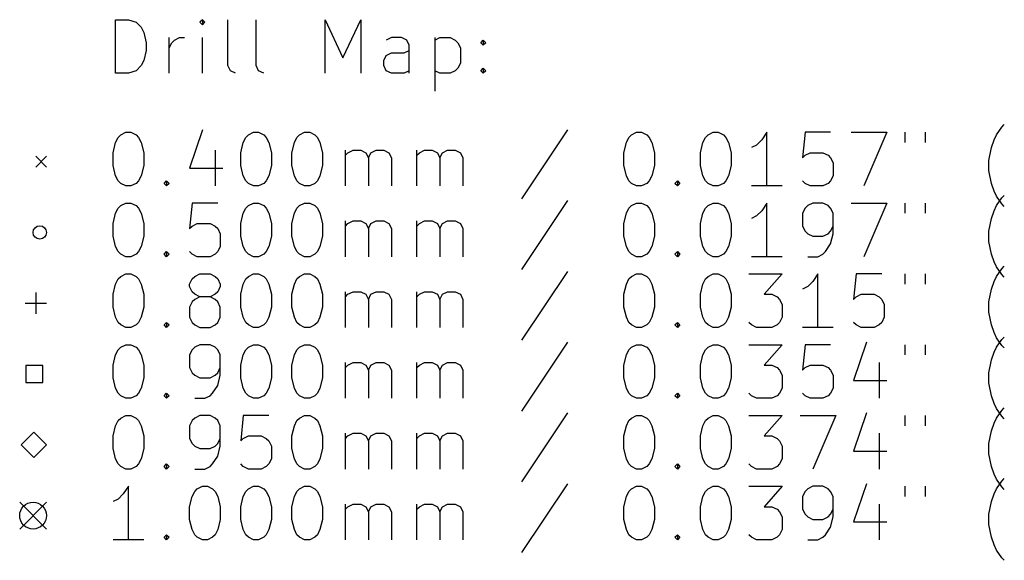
# Model space of a CAD drawing. Extents: x 135.6 to 207.8, y -129.5 to -37.1.
# Tile 1 of 4: x 135.6 to 172.3, y -129.5 to -109.4. Entities that reach past the tile are written whole.
import ezdxf

# ---------------------------------------------------------------- set-up
doc = ezdxf.new("R2010")
doc.units = 0
doc.layers.add('BLACK', color=7, linetype='CONTINUOUS')

msp = doc.modelspace()

# ---------------------------------------------------------------- linework, layer by layer
at = {"layer": 'BLACK', "linetype": 'CONTINUOUS'}
for p, q in [((139.189, -111.36), (139.189, -109.36)), ((139.189, -109.36), (139.665, -109.36)), ((139.665, -109.36), (139.951, -109.455)), ((142.427, -109.36), (142.332, -109.455)), ((142.523, -109.455), (142.427, -109.36)), ((142.427, -109.36), (142.427, -109.55)), ((143.38, -111.074), (143.38, -109.36)), ((144.427, -111.074), (144.427, -109.36)), ((146.999, -111.36), (146.999, -109.36)), ((146.999, -109.36), (147.665, -110.788)), ((147.665, -110.788), (148.332, -109.36)), ((148.332, -109.36), (148.332, -111.36)), ((139.951, -109.455), (140.142, -109.645)), ((140.142, -109.645), (140.237, -109.836)), ((142.332, -109.455), (142.427, -109.55)), ((142.427, -109.55), (142.523, -109.455)), ((140.237, -109.836), (140.332, -110.217)), ((141.189, -111.36), (141.189, -110.026)), ((141.284, -110.217), (141.38, -110.122)), ((141.38, -110.122), (141.57, -110.026)), ((141.57, -110.026), (141.761, -110.026)), ((142.427, -111.36), (142.427, -110.026)), ((149.475, -110.026), (149.284, -110.122)), ((149.856, -110.026), (149.475, -110.026)), ((150.046, -110.122), (149.856, -110.026)), ((150.142, -110.312), (150.046, -110.122)), ((151.094, -110.026), (151.094, -112.026)), ((151.094, -110.122), (151.284, -110.026)), ((151.284, -110.026), (151.665, -110.026)), ((151.665, -110.026), (151.856, -110.122)), ((151.856, -110.122), (151.951, -110.217)), ((152.808, -110.217), (152.903, -110.122)), ((152.903, -110.122), (152.999, -110.217)), ((152.903, -110.122), (152.903, -110.312)), ((140.332, -110.503), (140.237, -110.884)), ((140.332, -110.217), (140.332, -110.503)), ((141.189, -110.407), (141.284, -110.217)), ((149.951, -110.598), (150.142, -110.503)), ((150.142, -111.36), (150.142, -110.312)), ((151.951, -110.217), (152.046, -110.407)), ((152.046, -110.407), (152.046, -110.979)), ((152.903, -110.312), (152.808, -110.217)), ((152.999, -110.217), (152.903, -110.312)), ((140.237, -110.884), (140.142, -111.074)), ((149.189, -110.884), (149.284, -110.693)), ((149.189, -111.074), (149.189, -110.884)), ((149.284, -110.693), (149.475, -110.598)), ((149.475, -110.598), (149.951, -110.598)), ((140.142, -111.074), (139.951, -111.265)), ((143.475, -111.265), (143.38, -111.074)), ((144.523, -111.265), (144.427, -111.074)), ((149.284, -111.265), (149.189, -111.074)), ((151.951, -111.169), (151.856, -111.265)), ((152.046, -110.979), (151.951, -111.169)), ((152.808, -111.265), (152.903, -111.169)), ((152.903, -111.169), (152.999, -111.265)), ((152.903, -111.169), (152.903, -111.36)), ((139.665, -111.36), (139.189, -111.36)), ((139.951, -111.265), (139.665, -111.36)), ((143.665, -111.36), (143.475, -111.265)), ((144.713, -111.36), (144.523, -111.265)), ((149.475, -111.36), (149.284, -111.265)), ((149.951, -111.36), (149.475, -111.36)), ((150.142, -111.265), (149.951, -111.36)), ((151.284, -111.36), (151.094, -111.265)), ((151.665, -111.36), (151.284, -111.36)), ((151.856, -111.265), (151.665, -111.36)), ((152.903, -111.36), (152.808, -111.265)), ((152.999, -111.265), (152.903, -111.36)), ((172.046, -113.655), (172.237, -113.369)), ((172.237, -113.369), (172.332, -113.274)), ((139.189, -113.941), (139.284, -113.75)), ((139.284, -113.75), (139.38, -113.655)), ((139.38, -113.655), (139.57, -113.56)), ((139.57, -113.56), (139.761, -113.56)), ((139.761, -113.56), (139.951, -113.655)), ((139.951, -113.655), (140.046, -113.75)), ((140.046, -113.75), (140.142, -113.941)), ((142.427, -113.465), (141.951, -114.893)), ((143.951, -113.941), (144.046, -113.75)), ((144.046, -113.75), (144.142, -113.655)), ((144.142, -113.655), (144.332, -113.56)), ((144.332, -113.56), (144.523, -113.56)), ((144.523, -113.56), (144.713, -113.655)), ((144.713, -113.655), (144.808, -113.75)), ((144.808, -113.75), (144.903, -113.941)), ((145.856, -113.941), (145.951, -113.75)), ((145.951, -113.75), (146.046, -113.655)), ((146.046, -113.655), (146.237, -113.56)), ((146.237, -113.56), (146.427, -113.56)), ((146.427, -113.56), (146.618, -113.655)), ((146.618, -113.655), (146.713, -113.75)), ((146.713, -113.75), (146.808, -113.941)), ((156.046, -113.465), (154.332, -116.036)), ((158.237, -113.941), (158.332, -113.75)), ((158.332, -113.75), (158.427, -113.655)), ((158.427, -113.655), (158.618, -113.56)), ((158.618, -113.56), (158.808, -113.56)), ((158.808, -113.56), (158.999, -113.655)), ((158.999, -113.655), (159.094, -113.75)), ((159.094, -113.75), (159.189, -113.941)), ((161.094, -113.941), (161.189, -113.75)), ((161.189, -113.75), (161.284, -113.655)), ((161.284, -113.655), (161.475, -113.56)), ((161.475, -113.56), (161.665, -113.56)), ((161.665, -113.56), (161.856, -113.655)), ((161.856, -113.655), (161.951, -113.75)), ((161.951, -113.75), (162.046, -113.941)), ((163.475, -113.56), (163.284, -113.845)), ((163.475, -115.56), (163.475, -113.56)), ((164.903, -113.56), (164.808, -114.512)), ((165.856, -113.56), (164.903, -113.56)), ((166.618, -113.56), (167.951, -113.56)), ((167.951, -113.56), (167.094, -115.56)), ((168.618, -113.56), (168.618, -113.941)), ((169.38, -113.56), (169.38, -113.941)), ((171.951, -113.845), (172.046, -113.655)), ((139.094, -114.322), (139.189, -113.941)), ((140.142, -113.941), (140.237, -114.322)), ((143.856, -114.322), (143.951, -113.941)), ((144.903, -113.941), (144.999, -114.322)), ((145.761, -114.322), (145.856, -113.941)), ((146.808, -113.941), (146.903, -114.322)), ((158.142, -114.322), (158.237, -113.941)), ((159.189, -113.941), (159.284, -114.322)), ((160.999, -114.322), (161.094, -113.941)), ((162.046, -113.941), (162.142, -114.322)), ((163.094, -114.036), (162.903, -114.131)), ((163.284, -113.845), (163.094, -114.036)), ((171.761, -114.607), (171.856, -114.131)), ((171.856, -114.131), (171.951, -113.845)), ((136.213, -114.455), (136.613, -114.855)), ((136.613, -114.455), (136.213, -114.855)), ((139.094, -114.798), (139.094, -114.322)), ((140.237, -114.322), (140.237, -114.798)), ((142.903, -114.226), (142.903, -115.56)), ((143.856, -114.798), (143.856, -114.322)), ((144.999, -114.322), (144.999, -114.798)), ((145.761, -114.798), (145.761, -114.322)), ((146.903, -114.322), (146.903, -114.798)), ((147.761, -115.56), (147.761, -114.226)), ((147.761, -114.417), (147.856, -114.322)), ((147.856, -114.322), (148.046, -114.226)), ((148.046, -114.226), (148.332, -114.226)), ((148.332, -114.226), (148.523, -114.322)), ((148.523, -114.322), (148.618, -114.512)), ((148.618, -114.512), (148.713, -114.322)), ((148.618, -114.512), (148.618, -115.56)), ((148.713, -114.322), (148.903, -114.226)), ((148.903, -114.226), (149.189, -114.226)), ((149.189, -114.226), (149.38, -114.322)), ((149.38, -114.322), (149.475, -114.512)), ((149.475, -114.512), (149.475, -115.56)), ((150.427, -115.56), (150.427, -114.226)), ((150.427, -114.417), (150.523, -114.322)), ((150.523, -114.322), (150.713, -114.226)), ((150.713, -114.226), (150.999, -114.226)), ((150.999, -114.226), (151.189, -114.322)), ((151.189, -114.322), (151.284, -114.512)), ((151.284, -114.512), (151.38, -114.322)), ((151.284, -114.512), (151.284, -115.56)), ((151.38, -114.322), (151.57, -114.226)), ((151.57, -114.226), (151.856, -114.226)), ((151.856, -114.226), (152.046, -114.322)), ((152.046, -114.322), (152.142, -114.512)), ((152.142, -114.512), (152.142, -115.56)), ((158.142, -114.798), (158.142, -114.322)), ((159.284, -114.322), (159.284, -114.798)), ((160.999, -114.798), (160.999, -114.322)), ((162.142, -114.322), (162.142, -114.798)), ((164.808, -114.512), (164.903, -114.417)), ((164.903, -114.417), (165.094, -114.322)), ((165.094, -114.322), (165.57, -114.322)), ((165.57, -114.322), (165.761, -114.417)), ((165.761, -114.417), (165.856, -114.512)), ((165.856, -114.512), (165.951, -114.703)), ((139.189, -115.179), (139.094, -114.798)), ((140.237, -114.798), (140.142, -115.179)), ((141.951, -114.893), (143.189, -114.893)), ((143.951, -115.179), (143.856, -114.798)), ((144.999, -114.798), (144.903, -115.179)), ((145.856, -115.179), (145.761, -114.798)), ((146.903, -114.798), (146.808, -115.179)), ((158.237, -115.179), (158.142, -114.798)), ((159.284, -114.798), (159.189, -115.179)), ((161.094, -115.179), (160.999, -114.798)), ((162.142, -114.798), (162.046, -115.179)), ((165.951, -114.703), (165.951, -115.179)), ((171.761, -114.988), (171.761, -114.607)), ((139.284, -115.369), (139.189, -115.179)), ((140.142, -115.179), (140.046, -115.369)), ((144.046, -115.369), (143.951, -115.179)), ((144.903, -115.179), (144.808, -115.369)), ((145.951, -115.369), (145.856, -115.179)), ((146.808, -115.179), (146.713, -115.369)), ((158.332, -115.369), (158.237, -115.179)), ((159.189, -115.179), (159.094, -115.369)), ((161.189, -115.369), (161.094, -115.179)), ((162.046, -115.179), (161.951, -115.369)), ((165.951, -115.179), (165.856, -115.369)), ((171.856, -115.465), (171.761, -114.988)), ((139.38, -115.465), (139.284, -115.369)), ((139.57, -115.56), (139.38, -115.465)), ((139.761, -115.56), (139.57, -115.56)), ((139.951, -115.465), (139.761, -115.56)), ((140.046, -115.369), (139.951, -115.465)), ((140.999, -115.465), (141.094, -115.369)), ((141.094, -115.56), (140.999, -115.465)), ((141.094, -115.369), (141.189, -115.465)), ((141.094, -115.369), (141.094, -115.56)), ((141.189, -115.465), (141.094, -115.56)), ((144.142, -115.465), (144.046, -115.369)), ((144.332, -115.56), (144.142, -115.465)), ((144.523, -115.56), (144.332, -115.56)), ((144.713, -115.465), (144.523, -115.56)), ((144.808, -115.369), (144.713, -115.465)), ((146.046, -115.465), (145.951, -115.369)), ((146.237, -115.56), (146.046, -115.465)), ((146.427, -115.56), (146.237, -115.56)), ((146.618, -115.465), (146.427, -115.56)), ((146.713, -115.369), (146.618, -115.465)), ((158.427, -115.465), (158.332, -115.369)), ((158.618, -115.56), (158.427, -115.465)), ((158.808, -115.56), (158.618, -115.56)), ((158.999, -115.465), (158.808, -115.56)), ((159.094, -115.369), (158.999, -115.465)), ((160.046, -115.465), (160.142, -115.369)), ((160.142, -115.56), (160.046, -115.465)), ((160.142, -115.369), (160.237, -115.465)), ((160.142, -115.369), (160.142, -115.56)), ((160.237, -115.465), (160.142, -115.56)), ((161.284, -115.465), (161.189, -115.369)), ((161.475, -115.56), (161.284, -115.465)), ((161.665, -115.56), (161.475, -115.56)), ((161.856, -115.465), (161.665, -115.56)), ((161.951, -115.369), (161.856, -115.465)), ((164.046, -115.56), (162.903, -115.56)), ((164.903, -115.465), (164.808, -115.369)), ((165.094, -115.56), (164.903, -115.465)), ((165.57, -115.56), (165.094, -115.56)), ((165.761, -115.465), (165.57, -115.56)), ((165.856, -115.369), (165.761, -115.465)), ((171.951, -115.75), (171.856, -115.465)), ((172.046, -115.941), (171.951, -115.75)), ((172.237, -116.226), (172.046, -115.941)), ((172.046, -116.295), (172.237, -116.009)), ((172.237, -116.009), (172.332, -115.914)), ((139.189, -116.581), (139.284, -116.39)), ((139.284, -116.39), (139.38, -116.295)), ((139.38, -116.295), (139.57, -116.2)), ((139.57, -116.2), (139.761, -116.2)), ((139.761, -116.2), (139.951, -116.295)), ((139.951, -116.295), (140.046, -116.39)), ((140.046, -116.39), (140.142, -116.581)), ((142.046, -116.2), (141.951, -117.152)), ((142.999, -116.2), (142.046, -116.2)), ((143.951, -116.581), (144.046, -116.39)), ((144.046, -116.39), (144.142, -116.295)), ((144.142, -116.295), (144.332, -116.2)), ((144.332, -116.2), (144.523, -116.2)), ((144.523, -116.2), (144.713, -116.295)), ((144.713, -116.295), (144.808, -116.39)), ((144.808, -116.39), (144.903, -116.581)), ((145.856, -116.581), (145.951, -116.39)), ((145.951, -116.39), (146.046, -116.295)), ((146.046, -116.295), (146.237, -116.2)), ((146.237, -116.2), (146.427, -116.2)), ((146.427, -116.2), (146.618, -116.295)), ((146.618, -116.295), (146.713, -116.39)), ((146.713, -116.39), (146.808, -116.581)), ((156.046, -116.105), (154.332, -118.676)), ((158.237, -116.581), (158.332, -116.39)), ((158.332, -116.39), (158.427, -116.295)), ((158.427, -116.295), (158.618, -116.2)), ((158.618, -116.2), (158.808, -116.2)), ((158.808, -116.2), (158.999, -116.295)), ((158.999, -116.295), (159.094, -116.39)), ((159.094, -116.39), (159.189, -116.581)), ((161.094, -116.581), (161.189, -116.39)), ((161.189, -116.39), (161.284, -116.295)), ((161.284, -116.295), (161.475, -116.2)), ((161.475, -116.2), (161.665, -116.2)), ((161.665, -116.2), (161.856, -116.295)), ((161.856, -116.295), (161.951, -116.39)), ((161.951, -116.39), (162.046, -116.581)), ((163.475, -116.2), (163.284, -116.485)), ((163.475, -118.2), (163.475, -116.2)), ((164.903, -116.39), (164.808, -116.581)), ((164.999, -116.295), (164.903, -116.39)), ((165.189, -116.2), (164.999, -116.295)), ((165.57, -116.2), (165.189, -116.2)), ((165.761, -116.295), (165.57, -116.2)), ((165.856, -116.39), (165.761, -116.295)), ((165.951, -116.581), (165.856, -116.39)), ((166.618, -116.2), (167.951, -116.2)), ((167.951, -116.2), (167.094, -118.2)), ((168.618, -116.2), (168.618, -116.581)), ((169.38, -116.2), (169.38, -116.581)), ((171.951, -116.485), (172.046, -116.295)), ((172.332, -116.322), (172.237, -116.226)), ((139.094, -116.962), (139.189, -116.581)), ((140.142, -116.581), (140.237, -116.962)), ((143.856, -116.962), (143.951, -116.581)), ((144.903, -116.581), (144.999, -116.962)), ((145.761, -116.962), (145.856, -116.581)), ((146.808, -116.581), (146.903, -116.962)), ((158.142, -116.962), (158.237, -116.581)), ((159.189, -116.581), (159.284, -116.962)), ((160.999, -116.962), (161.094, -116.581)), ((162.046, -116.581), (162.142, -116.962)), ((163.094, -116.676), (162.903, -116.771)), ((163.284, -116.485), (163.094, -116.676)), ((164.808, -116.581), (164.808, -117.057)), ((165.951, -117.343), (165.951, -116.581)), ((171.856, -116.771), (171.951, -116.485)), ((139.094, -117.438), (139.094, -116.962)), ((140.237, -116.962), (140.237, -117.438)), ((141.951, -117.152), (142.046, -117.057)), ((142.046, -117.057), (142.237, -116.962)), ((142.237, -116.962), (142.713, -116.962)), ((142.713, -116.962), (142.903, -117.057)), ((142.903, -117.057), (142.999, -117.152)), ((143.856, -117.438), (143.856, -116.962)), ((144.999, -116.962), (144.999, -117.438)), ((145.761, -117.438), (145.761, -116.962)), ((146.903, -116.962), (146.903, -117.438)), ((147.761, -118.2), (147.761, -116.866)), ((147.761, -117.057), (147.856, -116.962)), ((147.856, -116.962), (148.046, -116.866)), ((148.046, -116.866), (148.332, -116.866)), ((148.332, -116.866), (148.523, -116.962)), ((148.523, -116.962), (148.618, -117.152)), ((148.618, -117.152), (148.713, -116.962)), ((148.713, -116.962), (148.903, -116.866)), ((148.903, -116.866), (149.189, -116.866)), ((149.189, -116.866), (149.38, -116.962)), ((149.38, -116.962), (149.475, -117.152)), ((150.427, -118.2), (150.427, -116.866)), ((150.427, -117.057), (150.523, -116.962)), ((150.523, -116.962), (150.713, -116.866)), ((150.713, -116.866), (150.999, -116.866)), ((150.999, -116.866), (151.189, -116.962)), ((151.189, -116.962), (151.284, -117.152)), ((151.284, -117.152), (151.38, -116.962)), ((151.38, -116.962), (151.57, -116.866)), ((151.57, -116.866), (151.856, -116.866)), ((151.856, -116.866), (152.046, -116.962)), ((152.046, -116.962), (152.142, -117.152)), ((158.142, -117.438), (158.142, -116.962)), ((159.284, -116.962), (159.284, -117.438)), ((160.999, -117.438), (160.999, -116.962)), ((162.142, -116.962), (162.142, -117.438)), ((164.808, -117.057), (164.903, -117.247)), ((165.856, -117.247), (165.951, -117.057)), ((171.761, -117.247), (171.856, -116.771)), ((139.189, -117.819), (139.094, -117.438)), ((140.237, -117.438), (140.142, -117.819)), ((142.999, -117.152), (143.094, -117.343)), ((143.094, -117.343), (143.094, -117.819)), ((143.951, -117.819), (143.856, -117.438)), ((144.999, -117.438), (144.903, -117.819)), ((145.856, -117.819), (145.761, -117.438)), ((146.903, -117.438), (146.808, -117.819)), ((148.618, -117.152), (148.618, -118.2)), ((149.475, -117.152), (149.475, -118.2)), ((151.284, -117.152), (151.284, -118.2)), ((152.142, -117.152), (152.142, -118.2)), ((158.237, -117.819), (158.142, -117.438)), ((159.284, -117.438), (159.189, -117.819)), ((161.094, -117.819), (160.999, -117.438)), ((162.142, -117.438), (162.046, -117.819)), ((164.903, -117.247), (164.999, -117.343)), ((164.999, -117.343), (165.189, -117.438)), ((165.189, -117.438), (165.57, -117.438)), ((165.57, -117.438), (165.761, -117.343)), ((165.761, -117.343), (165.856, -117.247)), ((165.856, -117.724), (165.951, -117.343)), ((171.761, -117.628), (171.761, -117.247)), ((139.284, -118.009), (139.189, -117.819)), ((140.142, -117.819), (140.046, -118.009)), ((143.094, -117.819), (142.999, -118.009)), ((144.046, -118.009), (143.951, -117.819)), ((144.903, -117.819), (144.808, -118.009)), ((145.951, -118.009), (145.856, -117.819)), ((146.808, -117.819), (146.713, -118.009)), ((158.332, -118.009), (158.237, -117.819)), ((159.189, -117.819), (159.094, -118.009)), ((161.189, -118.009), (161.094, -117.819)), ((162.046, -117.819), (161.951, -118.009)), ((165.665, -118.009), (165.856, -117.724)), ((171.856, -118.105), (171.761, -117.628)), ((139.38, -118.105), (139.284, -118.009)), ((139.57, -118.2), (139.38, -118.105)), ((139.761, -118.2), (139.57, -118.2)), ((139.951, -118.105), (139.761, -118.2)), ((140.046, -118.009), (139.951, -118.105)), ((140.999, -118.105), (141.094, -118.009)), ((141.094, -118.2), (140.999, -118.105)), ((141.094, -118.009), (141.189, -118.105)), ((141.094, -118.009), (141.094, -118.2)), ((141.189, -118.105), (141.094, -118.2)), ((142.046, -118.105), (141.951, -118.009)), ((142.237, -118.2), (142.046, -118.105)), ((142.713, -118.2), (142.237, -118.2)), ((142.903, -118.105), (142.713, -118.2)), ((142.999, -118.009), (142.903, -118.105)), ((144.142, -118.105), (144.046, -118.009)), ((144.332, -118.2), (144.142, -118.105)), ((144.523, -118.2), (144.332, -118.2)), ((144.713, -118.105), (144.523, -118.2)), ((144.808, -118.009), (144.713, -118.105)), ((146.046, -118.105), (145.951, -118.009)), ((146.237, -118.2), (146.046, -118.105)), ((146.427, -118.2), (146.237, -118.2)), ((146.618, -118.105), (146.427, -118.2)), ((146.713, -118.009), (146.618, -118.105)), ((158.427, -118.105), (158.332, -118.009)), ((158.618, -118.2), (158.427, -118.105)), ((158.808, -118.2), (158.618, -118.2)), ((158.999, -118.105), (158.808, -118.2)), ((159.094, -118.009), (158.999, -118.105)), ((160.046, -118.105), (160.142, -118.009)), ((160.142, -118.2), (160.046, -118.105)), ((160.142, -118.009), (160.237, -118.105)), ((160.142, -118.009), (160.142, -118.2)), ((160.237, -118.105), (160.142, -118.2)), ((161.284, -118.105), (161.189, -118.009)), ((161.475, -118.2), (161.284, -118.105)), ((161.665, -118.2), (161.475, -118.2)), ((161.856, -118.105), (161.665, -118.2)), ((161.951, -118.009), (161.856, -118.105)), ((164.046, -118.2), (162.903, -118.2)), ((164.999, -118.2), (165.38, -118.2)), ((165.38, -118.2), (165.57, -118.105)), ((165.57, -118.105), (165.665, -118.009)), ((171.951, -118.39), (171.856, -118.105)), ((172.046, -118.581), (171.951, -118.39)), ((172.237, -118.866), (172.046, -118.581)), ((172.237, -118.649), (172.332, -118.554)), ((139.284, -119.03), (139.38, -118.935)), ((139.38, -118.935), (139.57, -118.84)), ((139.57, -118.84), (139.761, -118.84)), ((139.761, -118.84), (139.951, -118.935)), ((139.951, -118.935), (140.046, -119.03)), ((142.046, -119.03), (142.142, -118.935)), ((142.142, -118.935), (142.332, -118.84)), ((142.332, -118.84), (142.713, -118.84)), ((142.713, -118.84), (142.903, -118.935)), ((142.903, -118.935), (142.999, -119.03)), ((144.046, -119.03), (144.142, -118.935)), ((144.142, -118.935), (144.332, -118.84)), ((144.332, -118.84), (144.523, -118.84)), ((144.523, -118.84), (144.713, -118.935)), ((144.713, -118.935), (144.808, -119.03)), ((145.951, -119.03), (146.046, -118.935)), ((146.046, -118.935), (146.237, -118.84)), ((146.237, -118.84), (146.427, -118.84)), ((146.427, -118.84), (146.618, -118.935)), ((146.618, -118.935), (146.713, -119.03)), ((156.046, -118.745), (154.332, -121.316)), ((158.332, -119.03), (158.427, -118.935)), ((158.427, -118.935), (158.618, -118.84)), ((158.618, -118.84), (158.808, -118.84)), ((158.808, -118.84), (158.999, -118.935)), ((158.999, -118.935), (159.094, -119.03)), ((161.189, -119.03), (161.284, -118.935)), ((161.284, -118.935), (161.475, -118.84)), ((161.475, -118.84), (161.665, -118.84)), ((161.665, -118.84), (161.856, -118.935)), ((161.856, -118.935), (161.951, -119.03)), ((162.808, -118.84), (164.046, -118.84)), ((164.046, -118.84), (163.38, -119.602)), ((165.38, -118.84), (165.189, -119.125)), ((165.38, -120.84), (165.38, -118.84)), ((166.808, -118.84), (166.713, -119.792)), ((167.761, -118.84), (166.808, -118.84)), ((168.618, -118.84), (168.618, -119.221)), ((169.38, -118.84), (169.38, -119.221)), ((171.951, -119.125), (172.046, -118.935)), ((172.046, -118.935), (172.237, -118.649)), ((172.332, -118.962), (172.237, -118.866)), ((139.094, -119.602), (139.189, -119.221)), ((139.189, -119.221), (139.284, -119.03)), ((140.046, -119.03), (140.142, -119.221)), ((140.142, -119.221), (140.237, -119.602)), ((141.951, -119.221), (142.046, -119.03)), ((141.951, -119.316), (141.951, -119.221)), ((142.046, -119.506), (141.951, -119.316)), ((142.999, -119.03), (143.094, -119.221)), ((143.094, -119.316), (142.999, -119.506)), ((143.094, -119.221), (143.094, -119.316)), ((143.856, -119.602), (143.951, -119.221)), ((143.951, -119.221), (144.046, -119.03)), ((144.808, -119.03), (144.903, -119.221)), ((144.903, -119.221), (144.999, -119.602)), ((145.761, -119.602), (145.856, -119.221)), ((145.856, -119.221), (145.951, -119.03)), ((146.713, -119.03), (146.808, -119.221)), ((146.808, -119.221), (146.903, -119.602)), ((158.142, -119.602), (158.237, -119.221)), ((158.237, -119.221), (158.332, -119.03)), ((159.094, -119.03), (159.189, -119.221)), ((159.189, -119.221), (159.284, -119.602)), ((160.999, -119.602), (161.094, -119.221)), ((161.094, -119.221), (161.189, -119.03)), ((161.951, -119.03), (162.046, -119.221)), ((162.046, -119.221), (162.142, -119.602)), ((164.999, -119.316), (164.808, -119.411)), ((165.189, -119.125), (164.999, -119.316)), ((171.856, -119.411), (171.951, -119.125)), ((136.213, -119.535), (136.213, -120.335)), ((139.094, -120.078), (139.094, -119.602)), ((140.237, -119.602), (140.237, -120.078)), ((142.142, -119.602), (142.046, -119.506)), ((142.332, -119.697), (142.142, -119.602)), ((142.332, -119.697), (142.142, -119.792)), ((142.713, -119.697), (142.332, -119.697)), ((142.903, -119.602), (142.713, -119.697)), ((142.903, -119.792), (142.713, -119.697)), ((142.999, -119.506), (142.903, -119.602)), ((143.856, -120.078), (143.856, -119.602)), ((144.999, -119.602), (144.999, -120.078)), ((145.761, -120.078), (145.761, -119.602)), ((146.903, -119.602), (146.903, -120.078)), ((147.761, -120.84), (147.761, -119.506)), ((147.761, -119.697), (147.856, -119.602)), ((147.856, -119.602), (148.046, -119.506)), ((148.046, -119.506), (148.332, -119.506)), ((148.332, -119.506), (148.523, -119.602)), ((148.523, -119.602), (148.618, -119.792)), ((148.618, -119.792), (148.713, -119.602)), ((148.713, -119.602), (148.903, -119.506)), ((148.903, -119.506), (149.189, -119.506)), ((149.189, -119.506), (149.38, -119.602)), ((149.38, -119.602), (149.475, -119.792)), ((150.427, -120.84), (150.427, -119.506)), ((150.427, -119.697), (150.523, -119.602)), ((150.523, -119.602), (150.713, -119.506)), ((150.713, -119.506), (150.999, -119.506)), ((150.999, -119.506), (151.189, -119.602)), ((151.189, -119.602), (151.284, -119.792)), ((151.284, -119.792), (151.38, -119.602)), ((151.38, -119.602), (151.57, -119.506)), ((151.57, -119.506), (151.856, -119.506)), ((151.856, -119.506), (152.046, -119.602)), ((152.046, -119.602), (152.142, -119.792)), ((158.142, -120.078), (158.142, -119.602)), ((159.284, -119.602), (159.284, -120.078)), ((160.999, -120.078), (160.999, -119.602)), ((162.142, -119.602), (162.142, -120.078)), ((163.38, -119.602), (163.665, -119.602)), ((163.665, -119.602), (163.856, -119.697)), ((163.856, -119.697), (163.951, -119.792)), ((166.713, -119.792), (166.808, -119.697)), ((166.808, -119.697), (166.999, -119.602)), ((166.999, -119.602), (167.475, -119.602)), ((167.475, -119.602), (167.665, -119.697)), ((167.665, -119.697), (167.761, -119.792)), ((171.761, -119.887), (171.856, -119.411)), ((135.813, -119.935), (136.613, -119.935)), ((142.046, -119.887), (141.951, -120.078)), ((142.142, -119.792), (142.046, -119.887)), ((142.999, -119.887), (142.903, -119.792)), ((143.094, -120.078), (142.999, -119.887)), ((148.618, -119.792), (148.618, -120.84)), ((149.475, -119.792), (149.475, -120.84)), ((151.284, -119.792), (151.284, -120.84)), ((152.142, -119.792), (152.142, -120.84)), ((163.951, -119.792), (164.046, -119.983)), ((164.046, -119.983), (164.046, -120.459)), ((167.761, -119.792), (167.856, -119.983)), ((167.856, -119.983), (167.856, -120.459)), ((171.761, -120.268), (171.761, -119.887)), ((139.189, -120.459), (139.094, -120.078)), ((140.237, -120.078), (140.142, -120.459)), ((141.951, -120.078), (141.951, -120.459)), ((143.094, -120.459), (143.094, -120.078)), ((143.951, -120.459), (143.856, -120.078)), ((144.999, -120.078), (144.903, -120.459)), ((145.856, -120.459), (145.761, -120.078)), ((146.903, -120.078), (146.808, -120.459)), ((158.237, -120.459), (158.142, -120.078)), ((159.284, -120.078), (159.189, -120.459)), ((161.094, -120.459), (160.999, -120.078)), ((162.142, -120.078), (162.046, -120.459)), ((171.856, -120.745), (171.761, -120.268)), ((139.284, -120.649), (139.189, -120.459)), ((139.38, -120.745), (139.284, -120.649)), ((139.57, -120.84), (139.38, -120.745)), ((139.951, -120.745), (139.761, -120.84)), ((140.046, -120.649), (139.951, -120.745)), ((140.142, -120.459), (140.046, -120.649)), ((140.999, -120.745), (141.094, -120.649)), ((141.094, -120.84), (140.999, -120.745)), ((141.094, -120.649), (141.189, -120.745)), ((141.094, -120.649), (141.094, -120.84)), ((141.189, -120.745), (141.094, -120.84)), ((141.951, -120.459), (142.046, -120.649)), ((142.046, -120.649), (142.142, -120.745)), ((142.142, -120.745), (142.332, -120.84)), ((142.713, -120.84), (142.903, -120.745)), ((142.903, -120.745), (142.999, -120.649)), ((142.999, -120.649), (143.094, -120.459)), ((144.046, -120.649), (143.951, -120.459)), ((144.142, -120.745), (144.046, -120.649)), ((144.332, -120.84), (144.142, -120.745)), ((144.713, -120.745), (144.523, -120.84)), ((144.808, -120.649), (144.713, -120.745)), ((144.903, -120.459), (144.808, -120.649)), ((145.951, -120.649), (145.856, -120.459)), ((146.046, -120.745), (145.951, -120.649)), ((146.237, -120.84), (146.046, -120.745)), ((146.618, -120.745), (146.427, -120.84)), ((146.713, -120.649), (146.618, -120.745)), ((146.808, -120.459), (146.713, -120.649)), ((158.332, -120.649), (158.237, -120.459)), ((158.427, -120.745), (158.332, -120.649)), ((158.618, -120.84), (158.427, -120.745)), ((158.999, -120.745), (158.808, -120.84)), ((159.094, -120.649), (158.999, -120.745)), ((159.189, -120.459), (159.094, -120.649)), ((160.046, -120.745), (160.142, -120.649)), ((160.142, -120.84), (160.046, -120.745)), ((160.142, -120.649), (160.237, -120.745)), ((160.142, -120.649), (160.142, -120.84)), ((160.237, -120.745), (160.142, -120.84)), ((161.189, -120.649), (161.094, -120.459)), ((161.284, -120.745), (161.189, -120.649)), ((161.475, -120.84), (161.284, -120.745)), ((161.856, -120.745), (161.665, -120.84)), ((161.951, -120.649), (161.856, -120.745)), ((162.046, -120.459), (161.951, -120.649)), ((162.903, -120.745), (162.808, -120.649)), ((163.094, -120.84), (162.903, -120.745)), ((163.856, -120.745), (163.665, -120.84)), ((163.951, -120.649), (163.856, -120.745)), ((164.046, -120.459), (163.951, -120.649)), ((166.808, -120.745), (166.713, -120.649)), ((166.999, -120.84), (166.808, -120.745)), ((167.665, -120.745), (167.475, -120.84)), ((167.761, -120.649), (167.665, -120.745)), ((167.856, -120.459), (167.761, -120.649)), ((171.951, -121.03), (171.856, -120.745)), ((139.761, -120.84), (139.57, -120.84)), ((142.332, -120.84), (142.713, -120.84)), ((144.523, -120.84), (144.332, -120.84)), ((146.427, -120.84), (146.237, -120.84)), ((158.808, -120.84), (158.618, -120.84)), ((161.665, -120.84), (161.475, -120.84)), ((163.665, -120.84), (163.094, -120.84)), ((165.951, -120.84), (164.808, -120.84)), ((167.475, -120.84), (166.999, -120.84)), ((172.046, -121.221), (171.951, -121.03)), ((139.38, -121.575), (139.57, -121.48)), ((139.57, -121.48), (139.761, -121.48)), ((139.761, -121.48), (139.951, -121.575)), ((142.332, -121.48), (142.142, -121.575)), ((142.713, -121.48), (142.332, -121.48)), ((142.903, -121.575), (142.713, -121.48)), ((144.142, -121.575), (144.332, -121.48)), ((144.332, -121.48), (144.523, -121.48)), ((144.523, -121.48), (144.713, -121.575)), ((146.046, -121.575), (146.237, -121.48)), ((146.237, -121.48), (146.427, -121.48)), ((146.427, -121.48), (146.618, -121.575)), ((156.046, -121.385), (154.332, -123.956)), ((158.427, -121.575), (158.618, -121.48)), ((158.618, -121.48), (158.808, -121.48)), ((158.808, -121.48), (158.999, -121.575)), ((161.284, -121.575), (161.475, -121.48)), ((161.475, -121.48), (161.665, -121.48)), ((161.665, -121.48), (161.856, -121.575)), ((162.808, -121.48), (164.046, -121.48)), ((164.046, -121.48), (163.38, -122.242)), ((164.903, -121.48), (164.808, -122.432)), ((165.856, -121.48), (164.903, -121.48)), ((167.189, -121.385), (166.713, -122.813)), ((168.618, -121.48), (168.618, -121.861)), ((169.38, -121.48), (169.38, -121.861)), ((172.237, -121.506), (172.046, -121.221)), ((172.046, -121.575), (172.237, -121.289)), ((172.237, -121.289), (172.332, -121.194)), ((172.332, -121.602), (172.237, -121.506)), ((139.094, -122.242), (139.189, -121.861)), ((139.189, -121.861), (139.284, -121.67)), ((139.284, -121.67), (139.38, -121.575)), ((139.951, -121.575), (140.046, -121.67)), ((140.046, -121.67), (140.142, -121.861)), ((140.142, -121.861), (140.237, -122.242)), ((142.046, -121.67), (141.951, -121.861)), ((141.951, -121.861), (141.951, -122.337)), ((142.142, -121.575), (142.046, -121.67)), ((142.999, -121.67), (142.903, -121.575)), ((143.094, -121.861), (142.999, -121.67)), ((143.094, -122.623), (143.094, -121.861)), ((143.856, -122.242), (143.951, -121.861)), ((143.951, -121.861), (144.046, -121.67)), ((144.046, -121.67), (144.142, -121.575)), ((144.713, -121.575), (144.808, -121.67)), ((144.808, -121.67), (144.903, -121.861)), ((144.903, -121.861), (144.999, -122.242)), ((145.761, -122.242), (145.856, -121.861)), ((145.856, -121.861), (145.951, -121.67)), ((145.951, -121.67), (146.046, -121.575)), ((146.618, -121.575), (146.713, -121.67)), ((146.713, -121.67), (146.808, -121.861)), ((146.808, -121.861), (146.903, -122.242)), ((158.142, -122.242), (158.237, -121.861)), ((158.237, -121.861), (158.332, -121.67)), ((158.332, -121.67), (158.427, -121.575)), ((158.999, -121.575), (159.094, -121.67)), ((159.094, -121.67), (159.189, -121.861)), ((159.189, -121.861), (159.284, -122.242)), ((160.999, -122.242), (161.094, -121.861)), ((161.094, -121.861), (161.189, -121.67)), ((161.189, -121.67), (161.284, -121.575)), ((161.856, -121.575), (161.951, -121.67)), ((161.951, -121.67), (162.046, -121.861)), ((162.046, -121.861), (162.142, -122.242)), ((171.856, -122.051), (171.951, -121.765)), ((171.951, -121.765), (172.046, -121.575)), ((136.481, -122.257), (135.845, -122.257)), ((135.845, -122.257), (135.845, -122.893)), ((136.481, -122.893), (136.481, -122.257)), ((139.094, -122.718), (139.094, -122.242)), ((140.237, -122.242), (140.237, -122.718)), ((143.856, -122.718), (143.856, -122.242)), ((144.999, -122.242), (144.999, -122.718)), ((145.761, -122.718), (145.761, -122.242)), ((146.903, -122.242), (146.903, -122.718)), ((147.761, -123.48), (147.761, -122.146)), ((147.761, -122.337), (147.856, -122.242)), ((147.856, -122.242), (148.046, -122.146)), ((148.046, -122.146), (148.332, -122.146)), ((148.332, -122.146), (148.523, -122.242)), ((148.523, -122.242), (148.618, -122.432)), ((148.618, -122.432), (148.713, -122.242)), ((148.713, -122.242), (148.903, -122.146)), ((148.903, -122.146), (149.189, -122.146)), ((149.189, -122.146), (149.38, -122.242)), ((149.38, -122.242), (149.475, -122.432)), ((150.427, -123.48), (150.427, -122.146)), ((150.427, -122.337), (150.523, -122.242)), ((150.523, -122.242), (150.713, -122.146)), ((150.713, -122.146), (150.999, -122.146)), ((150.999, -122.146), (151.189, -122.242)), ((151.189, -122.242), (151.284, -122.432)), ((151.284, -122.432), (151.38, -122.242)), ((151.38, -122.242), (151.57, -122.146)), ((151.57, -122.146), (151.856, -122.146)), ((151.856, -122.146), (152.046, -122.242)), ((152.046, -122.242), (152.142, -122.432)), ((158.142, -122.718), (158.142, -122.242)), ((159.284, -122.242), (159.284, -122.718)), ((160.999, -122.718), (160.999, -122.242)), ((162.142, -122.242), (162.142, -122.718)), ((163.38, -122.242), (163.665, -122.242)), ((163.665, -122.242), (163.856, -122.337)), ((164.903, -122.337), (165.094, -122.242)), ((165.094, -122.242), (165.57, -122.242)), ((165.57, -122.242), (165.761, -122.337)), ((167.665, -122.146), (167.665, -123.48)), ((171.761, -122.527), (171.856, -122.051)), ((141.951, -122.337), (142.046, -122.527)), ((142.046, -122.527), (142.142, -122.623)), ((142.142, -122.623), (142.332, -122.718)), ((142.713, -122.718), (142.903, -122.623)), ((142.903, -122.623), (142.999, -122.527)), ((142.999, -122.527), (143.094, -122.337)), ((142.999, -123.004), (143.094, -122.623)), ((148.618, -122.432), (148.618, -123.48)), ((149.475, -122.432), (149.475, -123.48)), ((151.284, -122.432), (151.284, -123.48)), ((152.142, -122.432), (152.142, -123.48)), ((163.856, -122.337), (163.951, -122.432)), ((163.951, -122.432), (164.046, -122.623)), ((164.046, -122.623), (164.046, -123.099)), ((164.808, -122.432), (164.903, -122.337)), ((165.761, -122.337), (165.856, -122.432)), ((165.856, -122.432), (165.951, -122.623)), ((165.951, -122.623), (165.951, -123.099)), ((171.761, -122.908), (171.761, -122.527)), ((135.845, -122.893), (136.481, -122.893)), ((139.189, -123.099), (139.094, -122.718)), ((140.237, -122.718), (140.142, -123.099)), ((142.332, -122.718), (142.713, -122.718)), ((142.808, -123.289), (142.999, -123.004)), ((143.951, -123.099), (143.856, -122.718)), ((144.999, -122.718), (144.903, -123.099)), ((145.856, -123.099), (145.761, -122.718)), ((146.903, -122.718), (146.808, -123.099)), ((158.237, -123.099), (158.142, -122.718)), ((159.284, -122.718), (159.189, -123.099)), ((161.094, -123.099), (160.999, -122.718)), ((162.142, -122.718), (162.046, -123.099)), ((166.713, -122.813), (167.951, -122.813)), ((171.856, -123.385), (171.761, -122.908)), ((139.284, -123.289), (139.189, -123.099)), ((139.38, -123.385), (139.284, -123.289)), ((140.046, -123.289), (139.951, -123.385)), ((140.142, -123.099), (140.046, -123.289)), ((140.999, -123.385), (141.094, -123.289)), ((141.094, -123.289), (141.189, -123.385)), ((141.094, -123.289), (141.094, -123.48)), ((142.713, -123.385), (142.808, -123.289)), ((144.046, -123.289), (143.951, -123.099)), ((144.142, -123.385), (144.046, -123.289)), ((144.808, -123.289), (144.713, -123.385)), ((144.903, -123.099), (144.808, -123.289)), ((145.951, -123.289), (145.856, -123.099)), ((146.046, -123.385), (145.951, -123.289)), ((146.713, -123.289), (146.618, -123.385)), ((146.808, -123.099), (146.713, -123.289)), ((158.332, -123.289), (158.237, -123.099)), ((158.427, -123.385), (158.332, -123.289)), ((159.094, -123.289), (158.999, -123.385)), ((159.189, -123.099), (159.094, -123.289)), ((160.046, -123.385), (160.142, -123.289)), ((160.142, -123.289), (160.237, -123.385)), ((160.142, -123.289), (160.142, -123.48)), ((161.189, -123.289), (161.094, -123.099)), ((161.284, -123.385), (161.189, -123.289)), ((161.951, -123.289), (161.856, -123.385)), ((162.046, -123.099), (161.951, -123.289)), ((162.903, -123.385), (162.808, -123.289)), ((163.951, -123.289), (163.856, -123.385)), ((164.046, -123.099), (163.951, -123.289)), ((164.903, -123.385), (164.808, -123.289)), ((165.856, -123.289), (165.761, -123.385)), ((165.951, -123.099), (165.856, -123.289)), ((139.57, -123.48), (139.38, -123.385)), ((139.761, -123.48), (139.57, -123.48)), ((139.951, -123.385), (139.761, -123.48)), ((141.094, -123.48), (140.999, -123.385)), ((141.189, -123.385), (141.094, -123.48)), ((142.142, -123.48), (142.523, -123.48)), ((142.523, -123.48), (142.713, -123.385)), ((144.332, -123.48), (144.142, -123.385)), ((144.523, -123.48), (144.332, -123.48)), ((144.713, -123.385), (144.523, -123.48)), ((146.237, -123.48), (146.046, -123.385)), ((146.427, -123.48), (146.237, -123.48)), ((146.618, -123.385), (146.427, -123.48)), ((158.618, -123.48), (158.427, -123.385)), ((158.808, -123.48), (158.618, -123.48)), ((158.999, -123.385), (158.808, -123.48)), ((160.142, -123.48), (160.046, -123.385)), ((160.237, -123.385), (160.142, -123.48)), ((161.475, -123.48), (161.284, -123.385)), ((161.665, -123.48), (161.475, -123.48)), ((161.856, -123.385), (161.665, -123.48)), ((163.094, -123.48), (162.903, -123.385)), ((163.665, -123.48), (163.094, -123.48)), ((163.856, -123.385), (163.665, -123.48)), ((165.094, -123.48), (164.903, -123.385)), ((165.57, -123.48), (165.094, -123.48)), ((165.761, -123.385), (165.57, -123.48)), ((171.951, -123.67), (171.856, -123.385)), ((172.046, -123.861), (171.951, -123.67)), ((156.046, -124.025), (154.332, -126.596)), ((167.189, -124.025), (166.713, -125.453)), ((172.237, -124.146), (172.046, -123.861)), ((172.046, -124.215), (172.237, -123.929)), ((172.237, -123.929), (172.332, -123.834)), ((139.189, -124.501), (139.284, -124.31)), ((139.284, -124.31), (139.38, -124.215)), ((139.38, -124.215), (139.57, -124.12)), ((139.57, -124.12), (139.761, -124.12)), ((139.761, -124.12), (139.951, -124.215)), ((139.951, -124.215), (140.046, -124.31)), ((140.046, -124.31), (140.142, -124.501)), ((142.046, -124.31), (141.951, -124.501)), ((142.142, -124.215), (142.046, -124.31)), ((142.332, -124.12), (142.142, -124.215)), ((142.713, -124.12), (142.332, -124.12)), ((142.903, -124.215), (142.713, -124.12)), ((142.999, -124.31), (142.903, -124.215)), ((143.094, -124.501), (142.999, -124.31)), ((143.951, -124.12), (143.856, -125.072)), ((144.903, -124.12), (143.951, -124.12)), ((145.856, -124.501), (145.951, -124.31)), ((145.951, -124.31), (146.046, -124.215)), ((146.046, -124.215), (146.237, -124.12)), ((146.237, -124.12), (146.427, -124.12)), ((146.427, -124.12), (146.618, -124.215)), ((146.618, -124.215), (146.713, -124.31)), ((146.713, -124.31), (146.808, -124.501)), ((158.237, -124.501), (158.332, -124.31)), ((158.332, -124.31), (158.427, -124.215)), ((158.427, -124.215), (158.618, -124.12)), ((158.618, -124.12), (158.808, -124.12)), ((158.808, -124.12), (158.999, -124.215)), ((158.999, -124.215), (159.094, -124.31)), ((159.094, -124.31), (159.189, -124.501)), ((161.094, -124.501), (161.189, -124.31)), ((161.189, -124.31), (161.284, -124.215)), ((161.284, -124.215), (161.475, -124.12)), ((161.475, -124.12), (161.665, -124.12)), ((161.665, -124.12), (161.856, -124.215)), ((161.856, -124.215), (161.951, -124.31)), ((161.951, -124.31), (162.046, -124.501)), ((162.808, -124.12), (164.046, -124.12)), ((164.046, -124.12), (163.38, -124.882)), ((164.713, -124.12), (166.046, -124.12)), ((166.046, -124.12), (165.189, -126.12)), ((168.618, -124.12), (168.618, -124.501)), ((169.38, -124.12), (169.38, -124.501)), ((171.856, -124.691), (171.951, -124.405)), ((171.951, -124.405), (172.046, -124.215)), ((172.332, -124.242), (172.237, -124.146)), ((136.138, -124.74), (135.663, -125.215)), ((136.613, -125.215), (136.138, -124.74)), ((139.094, -124.882), (139.189, -124.501)), ((140.142, -124.501), (140.237, -124.882)), ((141.951, -124.501), (141.951, -124.977)), ((143.094, -125.263), (143.094, -124.501)), ((145.761, -124.882), (145.856, -124.501)), ((146.808, -124.501), (146.903, -124.882)), ((147.761, -126.12), (147.761, -124.786)), ((147.856, -124.882), (148.046, -124.786)), ((148.046, -124.786), (148.332, -124.786)), ((148.332, -124.786), (148.523, -124.882)), ((148.713, -124.882), (148.903, -124.786)), ((148.903, -124.786), (149.189, -124.786)), ((149.189, -124.786), (149.38, -124.882)), ((150.427, -126.12), (150.427, -124.786)), ((150.523, -124.882), (150.713, -124.786)), ((150.713, -124.786), (150.999, -124.786)), ((150.999, -124.786), (151.189, -124.882)), ((151.38, -124.882), (151.57, -124.786)), ((151.57, -124.786), (151.856, -124.786)), ((151.856, -124.786), (152.046, -124.882)), ((158.142, -124.882), (158.237, -124.501)), ((159.189, -124.501), (159.284, -124.882)), ((160.999, -124.882), (161.094, -124.501)), ((162.046, -124.501), (162.142, -124.882)), ((167.665, -124.786), (167.665, -126.12)), ((171.761, -125.167), (171.856, -124.691)), ((139.094, -125.358), (139.094, -124.882)), ((140.237, -124.882), (140.237, -125.358)), ((141.951, -124.977), (142.046, -125.167)), ((142.046, -125.167), (142.142, -125.263)), ((142.903, -125.263), (142.999, -125.167)), ((142.999, -125.167), (143.094, -124.977)), ((143.856, -125.072), (143.951, -124.977)), ((143.951, -124.977), (144.142, -124.882)), ((144.142, -124.882), (144.618, -124.882)), ((144.618, -124.882), (144.808, -124.977)), ((144.808, -124.977), (144.903, -125.072)), ((144.903, -125.072), (144.999, -125.263)), ((145.761, -125.358), (145.761, -124.882)), ((146.903, -124.882), (146.903, -125.358)), ((147.761, -124.977), (147.856, -124.882)), ((148.523, -124.882), (148.618, -125.072)), ((148.618, -125.072), (148.713, -124.882)), ((148.618, -125.072), (148.618, -126.12)), ((149.38, -124.882), (149.475, -125.072)), ((149.475, -125.072), (149.475, -126.12)), ((150.427, -124.977), (150.523, -124.882)), ((151.189, -124.882), (151.284, -125.072)), ((151.284, -125.072), (151.38, -124.882)), ((151.284, -125.072), (151.284, -126.12)), ((152.046, -124.882), (152.142, -125.072)), ((152.142, -125.072), (152.142, -126.12)), ((158.142, -125.358), (158.142, -124.882)), ((159.284, -124.882), (159.284, -125.358)), ((160.999, -125.358), (160.999, -124.882)), ((162.142, -124.882), (162.142, -125.358)), ((163.38, -124.882), (163.665, -124.882)), ((163.665, -124.882), (163.856, -124.977)), ((163.856, -124.977), (163.951, -125.072)), ((163.951, -125.072), (164.046, -125.263)), ((171.761, -125.548), (171.761, -125.167)), ((135.663, -125.215), (136.138, -125.69)), ((136.138, -125.69), (136.613, -125.215)), ((139.189, -125.739), (139.094, -125.358)), ((140.237, -125.358), (140.142, -125.739)), ((142.142, -125.263), (142.332, -125.358)), ((142.332, -125.358), (142.713, -125.358)), ((142.713, -125.358), (142.903, -125.263)), ((142.999, -125.644), (143.094, -125.263)), ((144.999, -125.263), (144.999, -125.739)), ((145.856, -125.739), (145.761, -125.358)), ((146.903, -125.358), (146.808, -125.739)), ((158.237, -125.739), (158.142, -125.358)), ((159.284, -125.358), (159.189, -125.739)), ((161.094, -125.739), (160.999, -125.358)), ((162.142, -125.358), (162.046, -125.739)), ((164.046, -125.263), (164.046, -125.739)), ((166.713, -125.453), (167.951, -125.453)), ((171.856, -126.025), (171.761, -125.548)), ((139.284, -125.929), (139.189, -125.739)), ((139.38, -126.025), (139.284, -125.929)), ((140.046, -125.929), (139.951, -126.025)), ((140.142, -125.739), (140.046, -125.929)), ((140.999, -126.025), (141.094, -125.929)), ((141.094, -125.929), (141.189, -126.025)), ((141.094, -125.929), (141.094, -126.12)), ((142.713, -126.025), (142.808, -125.929)), ((142.808, -125.929), (142.999, -125.644)), ((143.951, -126.025), (143.856, -125.929)), ((144.903, -125.929), (144.808, -126.025)), ((144.999, -125.739), (144.903, -125.929)), ((145.951, -125.929), (145.856, -125.739)), ((146.046, -126.025), (145.951, -125.929)), ((146.713, -125.929), (146.618, -126.025)), ((146.808, -125.739), (146.713, -125.929)), ((158.332, -125.929), (158.237, -125.739)), ((158.427, -126.025), (158.332, -125.929)), ((159.094, -125.929), (158.999, -126.025)), ((159.189, -125.739), (159.094, -125.929)), ((160.046, -126.025), (160.142, -125.929)), ((160.142, -125.929), (160.237, -126.025)), ((160.142, -125.929), (160.142, -126.12)), ((161.189, -125.929), (161.094, -125.739)), ((161.284, -126.025), (161.189, -125.929)), ((161.951, -125.929), (161.856, -126.025)), ((162.046, -125.739), (161.951, -125.929)), ((162.903, -126.025), (162.808, -125.929)), ((163.951, -125.929), (163.856, -126.025)), ((164.046, -125.739), (163.951, -125.929)), ((139.57, -126.12), (139.38, -126.025)), ((139.761, -126.12), (139.57, -126.12)), ((139.951, -126.025), (139.761, -126.12)), ((141.094, -126.12), (140.999, -126.025)), ((141.189, -126.025), (141.094, -126.12)), ((142.142, -126.12), (142.523, -126.12)), ((142.523, -126.12), (142.713, -126.025)), ((144.142, -126.12), (143.951, -126.025)), ((144.618, -126.12), (144.142, -126.12)), ((144.808, -126.025), (144.618, -126.12)), ((146.237, -126.12), (146.046, -126.025)), ((146.427, -126.12), (146.237, -126.12)), ((146.618, -126.025), (146.427, -126.12)), ((158.618, -126.12), (158.427, -126.025)), ((158.808, -126.12), (158.618, -126.12)), ((158.999, -126.025), (158.808, -126.12)), ((160.142, -126.12), (160.046, -126.025)), ((160.237, -126.025), (160.142, -126.12)), ((161.475, -126.12), (161.284, -126.025)), ((161.665, -126.12), (161.475, -126.12)), ((161.856, -126.025), (161.665, -126.12)), ((163.094, -126.12), (162.903, -126.025)), ((163.665, -126.12), (163.094, -126.12)), ((163.856, -126.025), (163.665, -126.12)), ((171.951, -126.31), (171.856, -126.025)), ((172.046, -126.501), (171.951, -126.31)), ((156.046, -126.665), (154.332, -129.236)), ((167.189, -126.665), (166.713, -128.093)), ((172.237, -126.786), (172.046, -126.501)), ((172.046, -126.855), (172.237, -126.569)), ((172.237, -126.569), (172.332, -126.474)), ((139.475, -127.045), (139.284, -127.236)), ((139.665, -126.76), (139.475, -127.045)), ((139.665, -128.76), (139.665, -126.76)), ((142.046, -127.141), (142.142, -126.95)), ((142.142, -126.95), (142.237, -126.855)), ((142.237, -126.855), (142.427, -126.76)), ((142.427, -126.76), (142.618, -126.76)), ((142.618, -126.76), (142.808, -126.855)), ((142.808, -126.855), (142.903, -126.95)), ((142.903, -126.95), (142.999, -127.141)), ((143.951, -127.141), (144.046, -126.95)), ((144.046, -126.95), (144.142, -126.855)), ((144.142, -126.855), (144.332, -126.76)), ((144.332, -126.76), (144.523, -126.76)), ((144.523, -126.76), (144.713, -126.855)), ((144.713, -126.855), (144.808, -126.95)), ((144.808, -126.95), (144.903, -127.141)), ((145.856, -127.141), (145.951, -126.95)), ((145.951, -126.95), (146.046, -126.855)), ((146.046, -126.855), (146.237, -126.76)), ((146.237, -126.76), (146.427, -126.76)), ((146.427, -126.76), (146.618, -126.855)), ((146.618, -126.855), (146.713, -126.95)), ((146.713, -126.95), (146.808, -127.141)), ((158.237, -127.141), (158.332, -126.95)), ((158.332, -126.95), (158.427, -126.855)), ((158.427, -126.855), (158.618, -126.76)), ((158.618, -126.76), (158.808, -126.76)), ((158.808, -126.76), (158.999, -126.855)), ((158.999, -126.855), (159.094, -126.95)), ((159.094, -126.95), (159.189, -127.141)), ((161.094, -127.141), (161.189, -126.95)), ((161.189, -126.95), (161.284, -126.855)), ((161.284, -126.855), (161.475, -126.76)), ((161.475, -126.76), (161.665, -126.76)), ((161.665, -126.76), (161.856, -126.855)), ((161.856, -126.855), (161.951, -126.95)), ((161.951, -126.95), (162.046, -127.141)), ((162.808, -126.76), (164.046, -126.76)), ((164.046, -126.76), (163.38, -127.522)), ((164.903, -126.95), (164.808, -127.141)), ((164.999, -126.855), (164.903, -126.95)), ((165.189, -126.76), (164.999, -126.855)), ((165.57, -126.76), (165.189, -126.76)), ((165.761, -126.855), (165.57, -126.76)), ((165.856, -126.95), (165.761, -126.855)), ((165.951, -127.141), (165.856, -126.95)), ((168.618, -126.76), (168.618, -127.141)), ((169.38, -126.76), (169.38, -127.141)), ((171.856, -127.331), (171.951, -127.045)), ((171.951, -127.045), (172.046, -126.855)), ((172.332, -126.882), (172.237, -126.786)), ((135.613, -127.355), (136.613, -128.355)), ((136.613, -127.355), (135.613, -128.355)), ((139.284, -127.236), (139.094, -127.331)), ((141.951, -127.522), (142.046, -127.141)), ((142.999, -127.141), (143.094, -127.522)), ((143.856, -127.522), (143.951, -127.141)), ((144.903, -127.141), (144.999, -127.522)), ((145.761, -127.522), (145.856, -127.141)), ((146.808, -127.141), (146.903, -127.522)), ((158.142, -127.522), (158.237, -127.141)), ((159.189, -127.141), (159.284, -127.522)), ((160.999, -127.522), (161.094, -127.141)), ((162.046, -127.141), (162.142, -127.522)), ((164.808, -127.141), (164.808, -127.617)), ((165.951, -127.903), (165.951, -127.141)), ((171.761, -127.807), (171.856, -127.331)), ((141.951, -127.998), (141.951, -127.522)), ((143.094, -127.522), (143.094, -127.998)), ((143.856, -127.998), (143.856, -127.522)), ((144.999, -127.522), (144.999, -127.998)), ((145.761, -127.998), (145.761, -127.522)), ((146.903, -127.522), (146.903, -127.998)), ((147.761, -128.76), (147.761, -127.426)), ((147.761, -127.617), (147.856, -127.522)), ((147.856, -127.522), (148.046, -127.426)), ((148.046, -127.426), (148.332, -127.426)), ((148.332, -127.426), (148.523, -127.522)), ((148.523, -127.522), (148.618, -127.712)), ((148.618, -127.712), (148.713, -127.522)), ((148.618, -127.712), (148.618, -128.76)), ((148.713, -127.522), (148.903, -127.426)), ((148.903, -127.426), (149.189, -127.426)), ((149.189, -127.426), (149.38, -127.522)), ((149.38, -127.522), (149.475, -127.712)), ((149.475, -127.712), (149.475, -128.76)), ((150.427, -128.76), (150.427, -127.426)), ((150.427, -127.617), (150.523, -127.522)), ((150.523, -127.522), (150.713, -127.426)), ((150.713, -127.426), (150.999, -127.426)), ((150.999, -127.426), (151.189, -127.522)), ((151.189, -127.522), (151.284, -127.712)), ((151.284, -127.712), (151.38, -127.522)), ((151.284, -127.712), (151.284, -128.76)), ((151.38, -127.522), (151.57, -127.426)), ((151.57, -127.426), (151.856, -127.426)), ((151.856, -127.426), (152.046, -127.522)), ((152.046, -127.522), (152.142, -127.712)), ((152.142, -127.712), (152.142, -128.76)), ((158.142, -127.998), (158.142, -127.522)), ((159.284, -127.522), (159.284, -127.998)), ((160.999, -127.998), (160.999, -127.522)), ((162.142, -127.522), (162.142, -127.998)), ((163.38, -127.522), (163.665, -127.522)), ((163.665, -127.522), (163.856, -127.617)), ((163.856, -127.617), (163.951, -127.712)), ((163.951, -127.712), (164.046, -127.903)), ((164.808, -127.617), (164.903, -127.807)), ((165.856, -127.807), (165.951, -127.617)), ((167.665, -127.426), (167.665, -128.76)), ((142.046, -128.379), (141.951, -127.998)), ((143.094, -127.998), (142.999, -128.379)), ((143.951, -128.379), (143.856, -127.998)), ((144.999, -127.998), (144.903, -128.379)), ((145.856, -128.379), (145.761, -127.998)), ((146.903, -127.998), (146.808, -128.379)), ((158.237, -128.379), (158.142, -127.998)), ((159.284, -127.998), (159.189, -128.379)), ((161.094, -128.379), (160.999, -127.998)), ((162.142, -127.998), (162.046, -128.379)), ((164.046, -127.903), (164.046, -128.379)), ((164.903, -127.807), (164.999, -127.903)), ((164.999, -127.903), (165.189, -127.998)), ((165.189, -127.998), (165.57, -127.998)), ((165.57, -127.998), (165.761, -127.903)), ((165.761, -127.903), (165.856, -127.807)), ((165.856, -128.284), (165.951, -127.903)), ((166.713, -128.093), (167.951, -128.093)), ((171.761, -128.188), (171.761, -127.807)), ((142.142, -128.569), (142.046, -128.379)), ((142.999, -128.379), (142.903, -128.569)), ((144.046, -128.569), (143.951, -128.379)), ((144.903, -128.379), (144.808, -128.569)), ((145.951, -128.569), (145.856, -128.379)), ((146.808, -128.379), (146.713, -128.569)), ((158.332, -128.569), (158.237, -128.379)), ((159.189, -128.379), (159.094, -128.569)), ((161.189, -128.569), (161.094, -128.379)), ((162.046, -128.379), (161.951, -128.569)), ((164.046, -128.379), (163.951, -128.569)), ((165.665, -128.569), (165.856, -128.284)), ((171.856, -128.665), (171.761, -128.188)), ((140.237, -128.76), (139.094, -128.76)), ((140.999, -128.665), (141.094, -128.569)), ((141.094, -128.76), (140.999, -128.665)), ((141.094, -128.569), (141.189, -128.665)), ((141.094, -128.569), (141.094, -128.76)), ((141.189, -128.665), (141.094, -128.76)), ((142.237, -128.665), (142.142, -128.569)), ((142.427, -128.76), (142.237, -128.665)), ((142.618, -128.76), (142.427, -128.76)), ((142.808, -128.665), (142.618, -128.76)), ((142.903, -128.569), (142.808, -128.665)), ((144.142, -128.665), (144.046, -128.569)), ((144.332, -128.76), (144.142, -128.665)), ((144.523, -128.76), (144.332, -128.76)), ((144.713, -128.665), (144.523, -128.76)), ((144.808, -128.569), (144.713, -128.665)), ((146.046, -128.665), (145.951, -128.569)), ((146.237, -128.76), (146.046, -128.665)), ((146.427, -128.76), (146.237, -128.76)), ((146.618, -128.665), (146.427, -128.76)), ((146.713, -128.569), (146.618, -128.665)), ((158.427, -128.665), (158.332, -128.569)), ((158.618, -128.76), (158.427, -128.665)), ((158.808, -128.76), (158.618, -128.76)), ((158.999, -128.665), (158.808, -128.76)), ((159.094, -128.569), (158.999, -128.665)), ((160.046, -128.665), (160.142, -128.569)), ((160.142, -128.76), (160.046, -128.665)), ((160.142, -128.569), (160.237, -128.665)), ((160.142, -128.569), (160.142, -128.76)), ((160.237, -128.665), (160.142, -128.76)), ((161.284, -128.665), (161.189, -128.569)), ((161.475, -128.76), (161.284, -128.665)), ((161.665, -128.76), (161.475, -128.76)), ((161.856, -128.665), (161.665, -128.76)), ((161.951, -128.569), (161.856, -128.665)), ((162.903, -128.665), (162.808, -128.569)), ((163.094, -128.76), (162.903, -128.665)), ((163.665, -128.76), (163.094, -128.76)), ((163.856, -128.665), (163.665, -128.76)), ((163.951, -128.569), (163.856, -128.665)), ((164.999, -128.76), (165.38, -128.76)), ((165.38, -128.76), (165.57, -128.665)), ((165.57, -128.665), (165.665, -128.569)), ((171.951, -128.95), (171.856, -128.665)), ((172.046, -129.141), (171.951, -128.95)), ((172.237, -129.426), (172.046, -129.141)), ((172.332, -129.522), (172.237, -129.426))]:
    msp.add_line(p, q, dxfattribs=at)
at = {"layer": 'BLACK'}
for centre, radius in [((136.363, -117.295), 0.25), ((136.113, -127.855), 0.5)]:
    msp.add_circle(centre, radius, dxfattribs=at)

doc.saveas('drawing.dxf')
